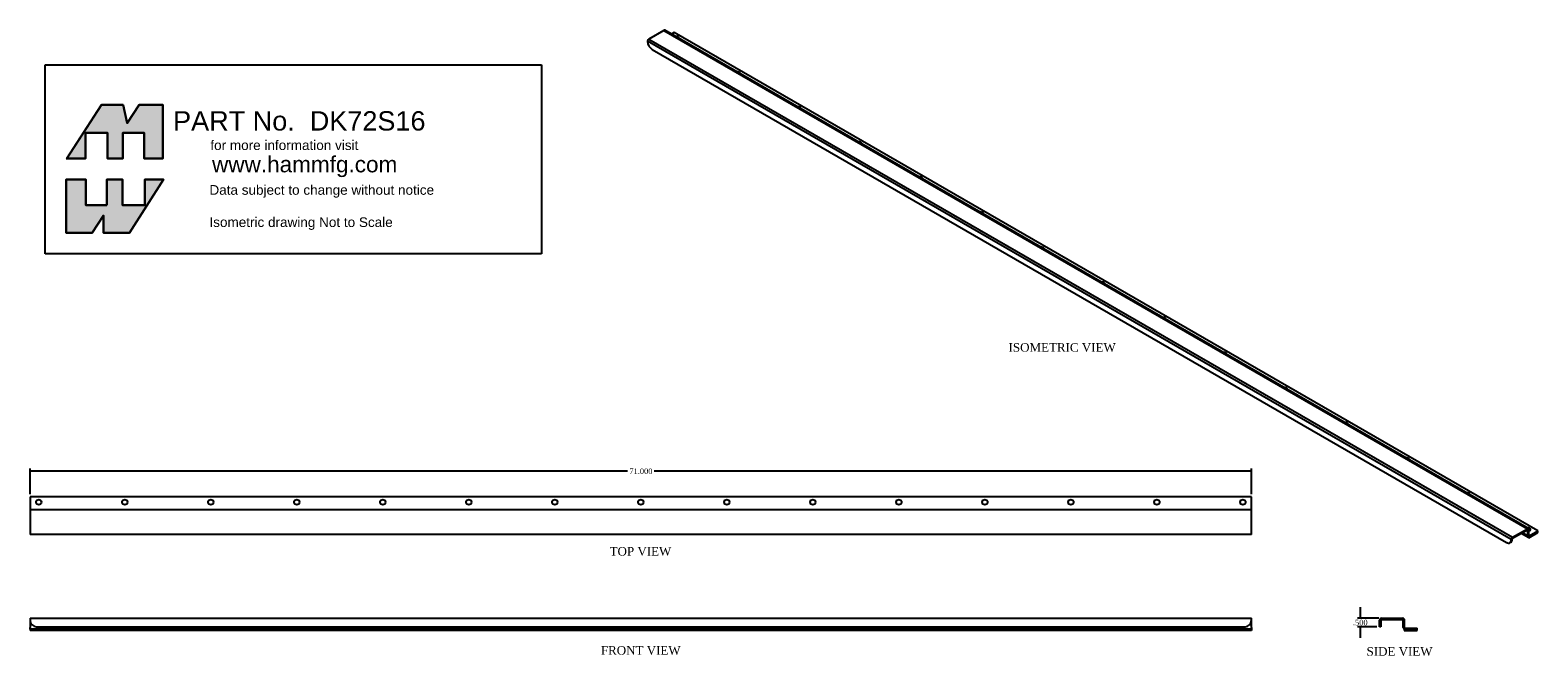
# Model space of a CAD drawing. Header units: inches. Extents: x 1.6 to 89.2, y 2.8 to 39.2.
import ezdxf
from ezdxf.enums import TextEntityAlignment as Align

# ---------------------------------------------------------------- set-up
doc = ezdxf.new("R2010")
doc.units = ezdxf.units.IN
doc.header["$MEASUREMENT"] = 0
for name, color, linetype in [('COM70510', 7, 'Continuous'), ('Default', 7, 'Continuous'), ('GSK10056', 7, 'Continuous')]:
    doc.layers.add(name, color=color, linetype=linetype)
doc.styles.add('SEACAD_Times_New_Roman', font='times.ttf')
doc.dimstyles.new('ANSI', dxfattribs={"dimtxt": 0.32, "dimasz": 0.32, "dimexe": 0.16, "dimexo": 0.16, "dimgap": 0.08, "dimtad": 0, "dimtih": 1, "dimtoh": 1, "dimdec": 3, "dimzin": 4, "dimdsep": 46, "dimtxsty": 'SEACAD_Times_New_Roman', "dimblk1": '_SE_FILLED', "dimblk2": '_SE_FILLED', "dimsah": 1, "dimcen": 0.16, "dimadec": 0, "dimazin": 0, "dimtfac": 0.8, "dimtofl": 0, "dimtmove": 0, "dimatfit": 3, "dimfxl": 1, "dimtolj": 1, "dimtzin": 4, "dimarcsym": 0})

# ---------------------------------------------------------------- blocks, each defined once
blk = doc.blocks.new('SE')
at = {"layer": 'COM70510', "color": 7, "linetype": 'Continuous'}
for p, q in [((38.423, 39.162), (37.552, 38.659)), ((37.552, 38.659), (87.757, 9.674)), ((38.423, 39.162), (88.628, 10.176)), ((88.682, 10.182), (38.477, 39.167)), ((39.023, 39.041), (38.859, 38.947)), ((89.228, 10.056), (39.023, 39.041)), ((87.681, 9.541), (37.476, 38.527)), ((37.476, 38.527), (37.476, 38.513)), ((37.741, 38.054), (87.415, 9.374)), ((87.757, 9.674), (88.628, 10.176)), ((87.757, 9.615), (88.628, 10.118)), ((88.294, 9.925), (88.676, 9.704)), ((88.653, 9.753), (88.325, 9.943)), ((88.628, 10.118), (88.653, 10.103)), ((88.653, 9.753), (88.653, 10.103)), ((88.704, 9.783), (88.704, 10.132)), ((88.704, 9.783), (88.73, 9.768)), ((88.73, 9.768), (89.228, 10.056)), ((88.73, 9.709), (89.228, 9.997)), ((89.228, 9.997), (89.228, 10.056)), ((87.603, 9.356), (87.654, 9.385)), ((87.681, 9.527), (87.732, 9.557)), ((87.681, 9.527), (87.681, 9.541)), ((87.732, 9.557), (87.732, 9.571))]:
    blk.add_line(p, q, dxfattribs=at)
for centre, major_axis, start_param, end_param in [((37.552, 38.571), (0.054, 0.0935), 0.785398, 2.356194), ((38.423, 39.074), (-0.054, -0.0935), 3.141593, 3.926991), ((39.156, 38.71), (0.156, 0), 0, 1.814161), ((39.156, 38.651), (0.157, 0), 0.565607, 1.00519), ((39.156, 38.71), (0.156, 0), 6.039821, 6.283185), ((37.741, 38.36), (-0.188, 0.325), 0.785398, 2.356194), ((42.691, 36.668), (0.157, 0), 0, 1.814161), ((42.691, 36.61), (0.156, 0), 0.565607, 1.00519), ((42.691, 36.668), (0.157, 0), 6.039821, 6.283185), ((46.227, 34.627), (0.156, 0), 0, 1.814161), ((46.227, 34.568), (0.156, 0), 0.565607, 1.00519), ((46.227, 34.627), (0.156, 0), 6.039821, 6.283185), ((49.762, 32.586), (0.156, 0), 0, 1.814161), ((49.762, 32.527), (0.156, 0), 0.565607, 1.00519), ((49.762, 32.586), (0.156, 0), 6.039821, 6.283185), ((53.298, 30.545), (0.157, 0), 0, 1.814161), ((53.298, 30.486), (0.157, 0), 0.565607, 1.00519), ((53.298, 30.545), (0.157, 0), 6.039821, 6.283185), ((56.833, 28.503), (0.157, 0), 0, 1.814161), ((56.833, 28.445), (0.157, 0), 0.565607, 1.00519), ((56.833, 28.503), (0.157, 0), 6.039821, 6.283185), ((60.369, 26.462), (0.157, 0), 0, 1.814161), ((60.369, 26.403), (0.157, 0), 0.565607, 1.00519), ((60.369, 26.462), (0.157, 0), 6.039821, 6.283185), ((63.905, 24.421), (0.156, 0), 0, 1.814161), ((63.905, 24.362), (0.157, 0), 0.565607, 1.00519), ((63.905, 24.421), (0.156, 0), 6.039821, 6.283185), ((67.44, 22.38), (0.157, 0), 0, 1.814161), ((67.44, 22.321), (0.156, 0), 0.565607, 1.00519), ((67.44, 22.38), (0.157, 0), 6.039821, 6.283185), ((70.976, 20.338), (0.157, 0), 0, 1.814161), ((70.976, 20.28), (0.157, 0), 0.565607, 1.00519), ((70.976, 20.338), (0.157, 0), 6.039821, 6.283185), ((74.511, 18.297), (0.157, 0), 0, 1.814161), ((74.511, 18.238), (0.157, 0), 0.565607, 1.00519), ((74.511, 18.297), (0.157, 0), 6.039821, 6.283185), ((78.047, 16.256), (0.156, 0), 0, 1.814161), ((78.047, 16.197), (0.156, 0), 0.565607, 1.00519), ((78.047, 16.256), (0.156, 0), 6.039821, 6.283185), ((81.582, 14.215), (0.156, 0), 0, 1.814161), ((81.582, 14.156), (0.156, 0), 0.565607, 1.00519), ((81.582, 14.215), (0.156, 0), 6.039821, 6.283185), ((85.118, 12.173), (0.156, 0), 0, 1.814161), ((85.118, 12.115), (0.156, 0), 0.565607, 1.00519), ((85.118, 12.173), (0.156, 0), 6.039821, 6.283185), ((87.757, 9.585), (-0.054, -0.0935), 3.926991, 5.497787), ((88.653, 10.132), (0.157, 0), 0, 1.814161), ((88.628, 10.088), (-0.054, -0.0935), 2.356194, 3.926991), ((88.628, 10.088), (-0.018, -0.0312), 2.356194, 3.926991), ((88.73, 9.797), (0.054, 0.0935), 2.356194, 3.926991), ((88.653, 10.073), (0.157, 0), 0.331344, 1.270471), ((88.653, 10.132), (0.157, 0), 5.043733, 6.283185), ((88.73, 9.797), (0.018, 0.0312), 2.356194, 3.926991), ((87.415, 9.681), (-0.188, 0.325), 2.356194, 3.926991), ((87.466, 9.71), (-0.188, 0.325), 3.141593, 3.926991), ((87.757, 9.585), (-0.018, -0.0312), 3.926991, 5.497787)]:
    blk.add_ellipse(centre, major_axis=major_axis, ratio=0.57735, start_param=start_param, end_param=end_param, dxfattribs=at)
at = {"layer": 'GSK10056', "color": 7, "linetype": 'Continuous'}
for p, q in [((88.697, 9.64), (88.249, 9.899)), ((88.697, 9.691), (88.293, 9.924)), ((89.228, 9.997), (88.697, 9.691)), ((88.697, 9.64), (89.228, 9.946)), ((88.697, 9.691), (88.697, 9.64)), ((89.228, 9.946), (89.228, 9.997))]:
    blk.add_line(p, q, dxfattribs=at)
blk = doc.blocks.new('SE1')
at = {"layer": 'COM70510', "color": 7, "linetype": 'Continuous'}
for p, q in [((1.581, 4.967), (1.581, 4.859)), ((1.581, 4.967), (72.581, 4.967)), ((1.581, 4.859), (1.581, 4.842)), ((1.581, 4.842), (1.581, 4.431)), ((1.581, 4.323), (1.581, 4.431)), ((1.956, 4.467), (72.206, 4.467)), ((72.581, 4.859), (72.581, 4.967)), ((72.581, 4.842), (72.581, 4.859)), ((72.581, 4.431), (72.581, 4.842)), ((72.581, 4.431), (72.581, 4.323))]:
    blk.add_line(p, q, dxfattribs=at)
for centre, start, end in [((1.956, 4.842), 180, 270), ((72.206, 4.842), 270, 0)]:
    blk.add_arc(centre, 0.375, start, end, dxfattribs=at)
at = {"layer": 'GSK10056', "color": 7, "linetype": 'Continuous'}
for p, q in [((72.581, 4.323), (1.581, 4.323)), ((1.581, 4.323), (1.581, 4.261)), ((72.581, 4.261), (1.581, 4.261)), ((72.581, 4.323), (72.581, 4.261))]:
    blk.add_line(p, q, dxfattribs=at)
blk = doc.blocks.new('SE2')
at = {"layer": 'COM70510', "color": 7, "linetype": 'Continuous'}
for p, q in [((1.581, 12.03), (1.581, 11.326)), ((72.581, 12.03), (1.581, 12.03)), ((72.581, 11.326), (72.581, 12.03)), ((1.581, 11.326), (1.581, 11.29)), ((1.581, 11.29), (72.581, 11.29)), ((1.581, 11.29), (1.581, 11.182)), ((1.581, 11.182), (1.581, 9.95)), ((72.581, 11.29), (72.581, 11.326)), ((72.581, 11.182), (72.581, 11.29)), ((72.581, 9.95), (72.581, 11.182)), ((1.581, 9.95), (1.581, 9.842)), ((72.581, 9.842), (1.581, 9.842)), ((72.581, 9.842), (72.581, 9.95))]:
    blk.add_line(p, q, dxfattribs=at)
for centre in [(2.081, 11.718), (7.081, 11.718), (12.081, 11.718), (17.081, 11.718), (22.081, 11.718), (27.081, 11.718), (32.081, 11.718), (37.081, 11.718), (42.081, 11.718), (47.081, 11.718), (52.081, 11.718), (57.081, 11.718), (62.081, 11.718), (67.081, 11.718), (72.081, 11.718)]:
    blk.add_circle(centre, 0.157, dxfattribs=at)
blk = doc.blocks.new('SE3')
at = {"layer": 'COM70510', "color": 7, "linetype": 'Continuous'}
for p, q in [((80.027, 4.842), (80.027, 4.859)), ((80.027, 4.467), (80.027, 4.842)), ((80.099, 4.467), (80.027, 4.467)), ((80.099, 4.842), (80.099, 4.859)), ((80.099, 4.842), (80.099, 4.467)), ((80.135, 4.967), (81.367, 4.967)), ((80.135, 4.895), (81.367, 4.895)), ((81.403, 4.431), (81.403, 4.859)), ((81.475, 4.431), (81.475, 4.859)), ((81.511, 4.395), (82.215, 4.395)), ((82.215, 4.323), (82.215, 4.395)), ((81.511, 4.323), (82.215, 4.323))]:
    blk.add_line(p, q, dxfattribs=at)
for centre, radius, start, end in [((80.135, 4.859), 0.108, 90, 180), ((80.135, 4.859), 0.036, 90, 180), ((81.367, 4.859), 0.108, 0, 90), ((81.367, 4.859), 0.036, 0, 90), ((81.511, 4.431), 0.108, 180, 270), ((81.511, 4.431), 0.036, 180, 270)]:
    blk.add_arc(centre, radius, start, end, dxfattribs=at)
at = {"layer": 'GSK10056', "color": 7, "linetype": 'Continuous'}
for p, q in [((81.465, 4.323), (81.465, 4.261)), ((82.215, 4.323), (81.465, 4.323)), ((81.465, 4.261), (82.215, 4.261)), ((82.215, 4.261), (82.215, 4.323))]:
    blk.add_line(p, q, dxfattribs=at)
blk = doc.blocks.new('DMBLK7')
at = {"layer": 'Default', "linetype": 'Continuous', "transparency": 16777216}
for points in [[(1.901, 13.571), (1.581, 13.518), (1.901, 13.464)], [(72.261, 13.571), (72.261, 13.464), (72.581, 13.518)]]:
    blk.add_hatch(color=7, dxfattribs=at).paths.add_polyline_path(points)
at = {"layer": 'Default', "color": 7, "linetype": 'Continuous', "transparency": 16777216}
for p, q in [((1.581, 12.19), (1.581, 13.678)), ((36.302, 13.518), (1.581, 13.518)), ((72.581, 13.518), (37.861, 13.518)), ((72.581, 12.19), (72.581, 13.678))]:
    blk.add_line(p, q, dxfattribs=at)
at = {"layer": 'Default', "color": 7, "linetype": 'Continuous', "transparency": 16777216, "style": 'SEACAD_Times_New_Roman'}
blk.add_text('71.000', height=0.32, dxfattribs=at).set_placement((36.414, 13.678), align=Align.TOP_LEFT)
blk = doc.blocks.new('_SE_FILLED')
at = {"color": 0}
blk.add_line((0, 0), (-1, 0), dxfattribs=at)
blk.add_solid([(0, 0), (-1, -0.1665), (-1, 0.1665), (0, 0)], dxfattribs=at)
blk = doc.blocks.new('DMBLK8')
at = {"layer": 'Default', "linetype": 'Continuous', "transparency": 16777216}
for points in [[(78.848, 5.287), (78.902, 4.967), (78.955, 5.287)], [(78.848, 4.147), (78.955, 4.147), (78.902, 4.467)]]:
    blk.add_hatch(color=7, dxfattribs=at).paths.add_polyline_path(points)
at = {"layer": 'Default', "color": 7, "linetype": 'Continuous', "transparency": 16777216}
for p, q in [((78.902, 5.607), (78.902, 4.967)), ((79.975, 4.967), (78.742, 4.967)), ((79.867, 4.467), (78.742, 4.467)), ((78.902, 4.467), (78.902, 3.827))]:
    blk.add_line(p, q, dxfattribs=at)
at = {"layer": 'Default', "color": 7, "linetype": 'Continuous', "transparency": 16777216, "style": 'SEACAD_Times_New_Roman'}
blk.add_text('.500', height=0.32, dxfattribs=at).set_placement((78.477, 4.877), align=Align.TOP_LEFT)

msp = doc.modelspace()

# ---------------------------------------------------------------- hatches: boundary and pattern name
at = {"layer": 'Default', "linetype": 'Continuous'}
for points in [[(6.9943, 34.8315), (5.7253, 34.8315), (3.7219, 31.7151), (4.7936, 31.7151), (4.7936, 33.2091), (6.0787, 33.2091), (6.0787, 31.7151), (6.9782, 31.7151), (6.9782, 33.2091), (8.2152, 33.2091), (8.2152, 31.7151), (9.2915, 31.7151), (9.2915, 34.8315), (7.926, 34.8315), (7.2192, 33.7552)], [(6.0465, 29.0003), (4.8096, 29.0003), (4.8096, 30.4942), (3.6691, 30.4942), (3.6691, 27.3778), (5.1791, 27.3778), (5.8538, 28.3899), (5.8538, 27.3778), (7.3638, 27.3778), (9.3236, 30.4942), (8.2473, 30.4942), (8.2473, 29.0003), (6.9461, 29.0003), (6.9461, 30.4942), (6.0465, 30.4942)]]:
    msp.add_hatch(color=7, dxfattribs=at).paths.add_polyline_path(points)

# ---------------------------------------------------------------- linework, layer by layer
at = {"layer": 'Default', "color": 7, "linetype": 'Continuous'}
for p, q in [((2.4448, 37.1589), (31.3091, 37.1589)), ((2.4448, 26.1635), (2.4448, 37.1589)), ((31.3091, 37.1589), (31.3091, 26.1635)), ((5.7253, 34.8315), (3.7012, 31.683)), ((6.9943, 34.8315), (5.7253, 34.8315)), ((7.2192, 33.7552), (6.9943, 34.8315)), ((7.926, 34.8315), (7.2192, 33.7552)), ((9.2915, 34.8315), (7.926, 34.8315)), ((9.2915, 31.7151), (9.2915, 34.8315)), ((4.7936, 33.2091), (6.0787, 33.2091)), ((4.7936, 31.7151), (4.7936, 33.2091)), ((6.0787, 33.2091), (6.0787, 31.7151)), ((6.9782, 33.2091), (8.2152, 33.2091)), ((6.9782, 31.7151), (6.9782, 33.2091)), ((8.2152, 33.2091), (8.2152, 31.7151)), ((3.6691, 31.7151), (4.7936, 31.7151)), ((6.0787, 31.7151), (6.9782, 31.7151)), ((8.2152, 31.7151), (9.2915, 31.7151)), ((3.6691, 30.4942), (4.8096, 30.4942)), ((3.6691, 27.3778), (3.6691, 30.4942)), ((4.8096, 30.4942), (4.8096, 29.0003)), ((6.0465, 30.4942), (6.9461, 30.4942)), ((6.0465, 29.0003), (6.0465, 30.4942)), ((6.9461, 30.4942), (6.9461, 29.0003)), ((9.3236, 30.4942), (7.3638, 27.3778)), ((8.2473, 30.4942), (9.3236, 30.4942)), ((8.2473, 29.0003), (8.2473, 30.4942)), ((4.8096, 29.0003), (6.0465, 29.0003)), ((6.9461, 29.0003), (8.2473, 29.0003)), ((5.8538, 28.3899), (5.1791, 27.3778)), ((5.8538, 27.3778), (5.8538, 28.3899)), ((5.1791, 27.3778), (3.6691, 27.3778)), ((7.3638, 27.3778), (5.8538, 27.3778)), ((31.3091, 26.1635), (2.4448, 26.1635))]:
    msp.add_line(p, q, dxfattribs=at)
at = {"layer": 'Default', "color": 7, "linetype": 'Continuous', "const_width": 0.00035}
for points in [[(6.9943, 34.8315), (5.7253, 34.8315), (3.7219, 31.7151), (4.7936, 31.7151), (4.7936, 33.2091), (6.0787, 33.2091), (6.0787, 31.7151), (6.9782, 31.7151), (6.9782, 33.2091), (8.2152, 33.2091), (8.2152, 31.7151), (9.2915, 31.7151), (9.2915, 34.8315), (7.926, 34.8315), (7.2192, 33.7552), (6.9943, 34.8315)], [(6.0465, 29.0003), (6.0465, 30.4942), (6.9461, 30.4942), (6.9461, 29.0003), (8.2473, 29.0003), (8.2473, 30.4942), (9.3236, 30.4942), (7.3638, 27.3778), (5.8538, 27.3778), (5.8538, 28.3899), (5.1791, 27.3778), (3.6691, 27.3778), (3.6691, 30.4942), (4.8096, 30.4942), (4.8096, 29.0003), (6.0465, 29.0003)]]:
    msp.add_lwpolyline(points, close=True, dxfattribs=at)
at = {"layer": 'Default', "color": 7, "linetype": 'Continuous'}
for points in [[(6.9943, 34.8315), (7.2192, 33.7552), (7.926, 34.8315), (9.2915, 34.8315), (9.2915, 31.7151), (8.2152, 31.7151), (8.2152, 33.2091), (6.9782, 33.2091), (6.9782, 31.7151), (6.0787, 31.7151), (6.0787, 33.2091), (4.7936, 33.2091), (4.7936, 31.7151), (3.7219, 31.7151), (5.7253, 34.8315), (6.9943, 34.8315)], [(6.9943, 34.8315), (7.2192, 33.7552), (7.926, 34.8315), (9.2915, 34.8315), (9.2915, 31.7151), (8.2152, 31.7151), (8.2152, 33.2091), (6.9782, 33.2091), (6.9782, 31.7151), (6.0787, 31.7151), (6.0787, 33.2091), (4.7936, 33.2091), (4.7936, 31.7151), (3.7219, 31.7151), (5.7253, 34.8315), (6.9943, 34.8315)], [(6.9943, 34.8315), (7.2192, 33.7552), (7.926, 34.8315), (9.2915, 34.8315), (9.2915, 31.7151), (8.2152, 31.7151), (8.2152, 33.2091), (6.9782, 33.2091), (6.9782, 31.7151), (6.0787, 31.7151), (6.0787, 33.2091), (4.7936, 33.2091), (4.7936, 31.7151), (3.7219, 31.7151), (5.7253, 34.8315), (6.9943, 34.8315)], [(6.9943, 34.8315), (7.2192, 33.7552), (7.926, 34.8315), (9.2915, 34.8315), (9.2915, 31.7151), (8.2152, 31.7151), (8.2152, 33.2091), (6.9782, 33.2091), (6.9782, 31.7151), (6.0787, 31.7151), (6.0787, 33.2091), (4.7936, 33.2091), (4.7936, 31.7151), (3.7219, 31.7151), (5.7253, 34.8315), (6.9943, 34.8315)], [(6.9943, 34.8315), (7.2192, 33.7552), (7.926, 34.8315), (9.2915, 34.8315), (9.2915, 31.7151), (8.2152, 31.7151), (8.2152, 33.2091), (6.9782, 33.2091), (6.9782, 31.7151), (6.0787, 31.7151), (6.0787, 33.2091), (4.7936, 33.2091), (4.7936, 31.7151), (3.7219, 31.7151), (5.7253, 34.8315), (6.9943, 34.8315)], [(6.0465, 29.0003), (4.8096, 29.0003), (4.8096, 30.4942), (3.6691, 30.4942), (3.6691, 27.3778), (5.1791, 27.3778), (5.8538, 28.3899), (5.8538, 27.3778), (7.3638, 27.3778), (9.3236, 30.4942), (8.2473, 30.4942), (8.2473, 29.0003), (6.9461, 29.0003), (6.9461, 30.4942), (6.0465, 30.4942), (6.0465, 29.0003)], [(6.0465, 29.0003), (4.8096, 29.0003), (4.8096, 30.4942), (3.6691, 30.4942), (3.6691, 27.3778), (5.1791, 27.3778), (5.8538, 28.3899), (5.8538, 27.3778), (7.3638, 27.3778), (9.3236, 30.4942), (8.2473, 30.4942), (8.2473, 29.0003), (6.9461, 29.0003), (6.9461, 30.4942), (6.0465, 30.4942), (6.0465, 29.0003)], [(6.0465, 29.0003), (4.8096, 29.0003), (4.8096, 30.4942), (3.6691, 30.4942), (3.6691, 27.3778), (5.1791, 27.3778), (5.8538, 28.3899), (5.8538, 27.3778), (7.3638, 27.3778), (9.3236, 30.4942), (8.2473, 30.4942), (8.2473, 29.0003), (6.9461, 29.0003), (6.9461, 30.4942), (6.0465, 30.4942), (6.0465, 29.0003)], [(6.0465, 29.0003), (4.8096, 29.0003), (4.8096, 30.4942), (3.6691, 30.4942), (3.6691, 27.3778), (5.1791, 27.3778), (5.8538, 28.3899), (5.8538, 27.3778), (7.3638, 27.3778), (9.3236, 30.4942), (8.2473, 30.4942), (8.2473, 29.0003), (6.9461, 29.0003), (6.9461, 30.4942), (6.0465, 30.4942), (6.0465, 29.0003)], [(6.0465, 29.0003), (4.8096, 29.0003), (4.8096, 30.4942), (3.6691, 30.4942), (3.6691, 27.3778), (5.1791, 27.3778), (5.8538, 28.3899), (5.8538, 27.3778), (7.3638, 27.3778), (9.3236, 30.4942), (8.2473, 30.4942), (8.2473, 29.0003), (6.9461, 29.0003), (6.9461, 30.4942), (6.0465, 30.4942), (6.0465, 29.0003)]]:
    msp.add_lwpolyline(points, dxfattribs=at)

# ---------------------------------------------------------------- block references
at = {"layer": 'Default'}
for name in ['SE', 'SE2', 'SE1', 'SE3']:
    msp.add_blockref(name, (0, 0), dxfattribs=at)

# ---------------------------------------------------------------- texts
at = {"layer": 'Default', "color": 7, "linetype": 'Continuous', "style": 'SEACAD_Times_New_Roman'}
for s, p in [('ISOMETRIC VIEW', (58.4596, 20.9688)), ('TOP VIEW', (35.2673, 9.1092)), ('FRONT VIEW', (34.7579, 3.3466)), ('SIDE VIEW', (79.2694, 3.2862))]:
    msp.add_text(s, height=0.5, dxfattribs=at).set_placement(p, align=Align.TOP_LEFT)
at = {"layer": 'Default', "attachment_point": 1}
for s, insert, char_height, width in [('{\\fArial|b0||i0||c0|p34;\\C7;\\H1.125;\\W1.;PART No.  DK72S16}', (9.8908, 34.4605), 1.125, 21.182682), ('{\\fArial|b0||i0||c0|p34;\\C7;\\H0.5625;\\W1.;for more information visit}', (12.0573, 32.7646), 0.5625, 8.657609), ('{\\fArial|b0||i0||c0|p34;\\C7;\\H0.9375;\\W1.;www.hammfg.com}', (12.155, 31.8422), 0.9375, 10.923913), ('{\\fArial|b0||i0||c0|p34;\\C7;\\H0.5625;\\W1.;Data subject to change without notice\\P}{\\fArial|b0||i0||c0|p34;\\C7;\\H0.5625;\\W1.;\\P}{\\fArial|b0||i0||c0|p34;\\C7;\\H0.5625;\\W1.;Isometric drawing Not to Scale}', (12.0037, 30.1621), 0.5625, 13.133152)]:
    msp.add_mtext(s, dxfattribs=dict(at, insert=insert, char_height=char_height, width=width))

# ---------------------------------------------------------------- dimensions: what is measured, and where the dimension line sits
at = {"layer": 'Default', "color": 7, "linetype": 'Continuous'}
for base, p1, p2, angle, picture, middle, dimtype in [((72.5813, 13.5177), (72.5813, 12.0301), (1.5813, 12.0301), 180, 'DMBLK7', (37.0813, 13.5177), 161), ((78.9018, 4.4672), (80.1353, 4.9672), (80.0273, 4.4672), 90, 'DMBLK8', (78.9018, 4.7172), 160)]:
    dim = msp.add_linear_dim(base=base, p1=p1, p2=p2, angle=angle, text='\\A1;<>', dimstyle='ANSI', dxfattribs=at)
    dim.commit()
    dim.dimension.update_dxf_attribs({"geometry": picture, "text_midpoint": middle, "dimtype": dimtype})

doc.saveas('drawing.dxf')
